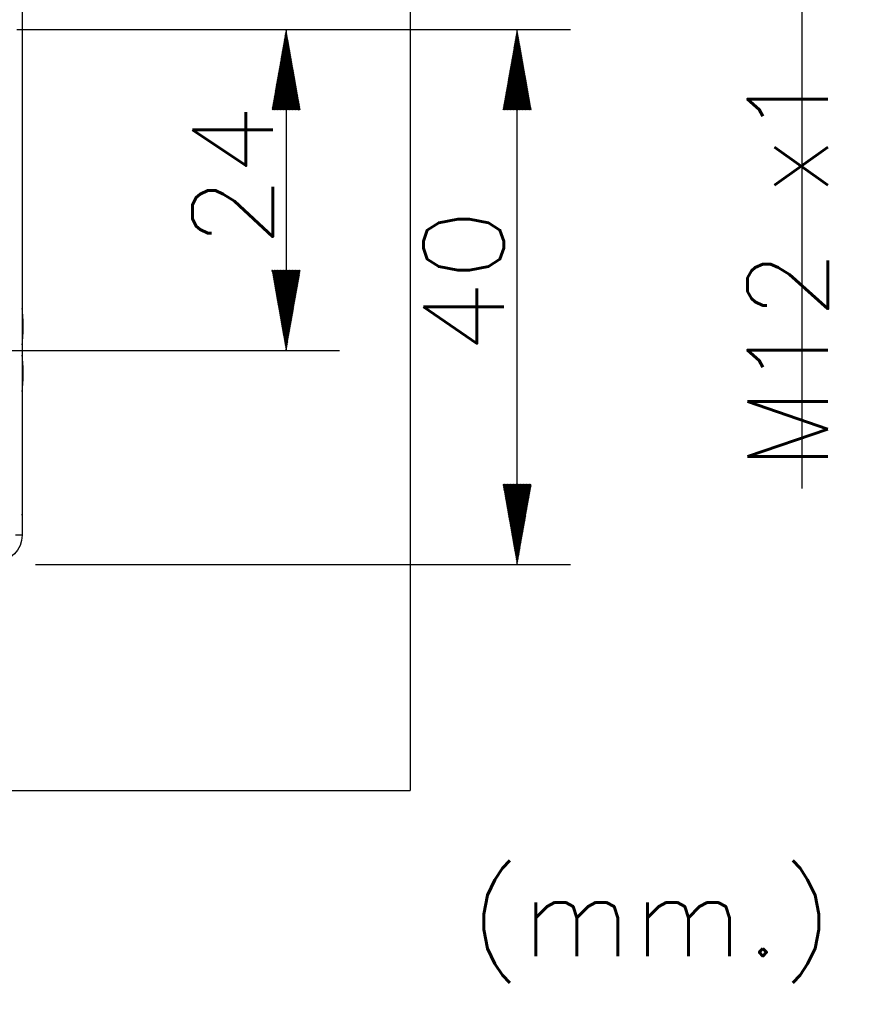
# Model space of a CAD drawing. Header units: millimetres. Extents: x 4 to 205, y 5 to 292.
# Tile 65 of 108: x 125 to 156, y 158 to 195. Entities that reach past the tile are written whole.
import ezdxf

# ---------------------------------------------------------------- set-up
doc = ezdxf.new("R2010")
doc.units = ezdxf.units.MM
doc.layers.add('1', color=7, linetype='CONTINUOUS')
doc.styles.add('DEFAULT', font='simplex.shx')
doc.dimstyles.get("Standard").update_dxf_attribs({"dimtxt": 0.18, "dimasz": 0.18, "dimexe": 0.18, "dimexo": 0.0625, "dimgap": 0.09, "dimtad": 0, "dimtih": 1, "dimtoh": 1, "dimdec": 4, "dimzin": 0, "dimdsep": 46, "dimtxsty": 'Standard', "dimcen": 0.09, "dimadec": 0, "dimazin": 0, "dimtfac": 1, "dimtdec": 4, "dimtofl": 0, "dimtmove": 0, "dimatfit": 3, "dimfxl": 1, "dimtolj": 1, "dimtzin": 0, "dimarcsym": 0})
pattern_1 = [(45, (0, 0), (-0.0141421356, 0.0141421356), [])]
pattern_2 = [(45, (0, 0), (-0.0141421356, 0.0141421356), [])]

# ---------------------------------------------------------------- blocks, each defined once
blk = doc.blocks.new('DimnDraft3D2')
at = {"layer": '1', "color": 27, "linetype": 'CONTINUOUS'}
blk.add_line((153.747626, 204.00989), (153.747626, 177.72021), dxfattribs=at)
at = {"layer": '1', "color": 152, "linetype": 'CONTINUOUS'}
for p, q in [((130.725139, 203.88489), (155.747626, 203.88489)), ((128.82808, 198.484141), (155.747626, 198.484141))]:
    blk.add_line(p, q, dxfattribs=at)
at = {"layer": '1', "color": 27, "linetype": 'CONTINUOUS'}
for points in [[(153.747626, 203.88489), (153.218645, 206.884888), (154.276607, 206.884892), (153.747626, 203.88489)], [(153.747626, 198.484141), (154.276607, 195.484143), (153.218645, 195.484139), (153.747626, 198.484141)]]:
    blk.add_solid(points, dxfattribs=at)
at = {"layer": '1', "color": 87, "linetype": 'CONTINUOUS', "attachment_point": 7, "rotation": 90, "line_spacing_factor": 1.204819, "style": 'DEFAULT'}
for s, insert, char_height in [('\\W01.000;10,8 ', (153.739293, 198.25146), 0.05), ('\\W01.000;M12 x1 ', (154.722626, 178.39521), 3)]:
    blk.add_mtext(s, dxfattribs=dict(at, insert=insert, char_height=char_height))

msp = doc.modelspace()

# ---------------------------------------------------------------- hatches: boundary and pattern name
at = {"layer": '1', "linetype": 'CONTINUOUS'}
h = msp.add_hatch(dxfattribs=at)
h.set_pattern_fill('ANSI31', color=27, scale=0.02, angle=45, style=0, pattern_type=0)
h.set_pattern_definition(pattern_2)
h.paths.add_polyline_path([(134.472, 194.877), (135.001, 191.877), (133.943, 191.877)], flags=0)
h = msp.add_hatch(dxfattribs=at)
h.set_pattern_fill('ANSI31', color=27, scale=0.02, angle=45, style=0, pattern_type=0)
h.set_pattern_definition(pattern_1)
h.paths.add_polyline_path([(143.107, 194.877), (143.636, 191.877), (142.578, 191.877)], flags=0)
h = msp.add_hatch(dxfattribs=at)
h.set_pattern_fill('ANSI31', color=27, scale=0.02, angle=45, style=0, pattern_type=0)
h.set_pattern_definition(pattern_1)
h.paths.add_polyline_path([(134.472, 182.878), (133.943, 185.878), (135.001, 185.878)], flags=0)
h = msp.add_hatch(dxfattribs=at)
h.set_pattern_fill('ANSI31', color=27, scale=0.02, angle=45, style=0, pattern_type=0)
h.set_pattern_definition(pattern_2)
h.paths.add_polyline_path([(143.107, 174.877), (142.578, 177.877), (143.636, 177.877)], flags=0)

# ---------------------------------------------------------------- linework, layer by layer
at = {"layer": '1', "color": 251, "linetype": 'CONTINUOUS'}
for p in [(139.113, 211.327), (77.224, 166.426)]:
    msp.add_line(p, (139.113, 166.426), dxfattribs=at)
at = {"layer": '1', "color": 27, "linetype": 'CONTINUOUS'}
for p, q in [((124.606, 195.977), (124.606, 175.977)), ((134.472, 194.877), (134.472, 182.878)), ((143.107, 174.877), (143.107, 194.877)), ((124.606, 175.977), (124.356, 175.977))]:
    msp.add_line(p, q, dxfattribs=at)
at = {"layer": '1', "color": 152, "linetype": 'CONTINUOUS'}
for p, q in [((124.406, 194.877), (145.107, 194.877)), ((124.406, 194.877), (136.472, 194.877)), ((94.113, 182.878), (136.472, 182.878)), ((125.106, 174.877), (145.107, 174.877))]:
    msp.add_line(p, q, dxfattribs=at)
at = {"layer": '1', "color": 2, "linetype": 'CONTINUOUS'}
for centre, start, end in [((118.645, 183.775), 0.0016, 6.5082), ((118.645, 183.775), 353.4918, 0.0016), ((118.645, 182.025), 0.0016, 6.5082), ((118.645, 182.025), 353.4918, 0.0016)]:
    msp.add_arc(centre, 6, start, end, dxfattribs=at)
at = {"layer": '1', "color": 27, "linetype": 'CONTINUOUS', "extrusion": (0, 0, -1)}
msp.add_arc((-123.606, 175.977), 1, 180, 270, dxfattribs=at)
at = {"layer": '1', "color": 27, "linetype": 'CONTINUOUS', "extrusion": (1.10629e-10, 2.44004e-15, -1)}
msp.add_open_spline([(124.606, 195.014), (124.606, 195.011), (124.606, 195.006), (124.606, 195)], degree=3, dxfattribs=at)
at = {"layer": '1', "color": 27, "linetype": 'CONTINUOUS'}
for points, knots in [([(124.606, 176.718), (124.606, 176.725), (124.606, 176.737), (124.606, 176.752), (124.606, 176.757)], [0, 0, 0, 0, 0.671562, 1, 1, 1, 1]), ([(124.606, 176.72), (124.606, 176.713), (124.606, 176.704), (124.606, 176.697), (124.606, 176.695)], [0, 0, 0, 0, 0.634481, 1, 1, 1, 1])]:
    msp.add_open_spline(points, degree=3, knots=knots, dxfattribs=at)

# ---------------------------------------------------------------- texts
at = {"layer": '1', "color": 87, "linetype": 'CONTINUOUS', "char_height": 3, "attachment_point": 7, "rotation": 90, "line_spacing_factor": 1.204819, "style": 'DEFAULT'}
for s, insert in [('\\W01.036;24 ', (133.972, 186.732)), ('\\W01.064;40 ', (142.607, 182.732))]:
    msp.add_mtext(s, dxfattribs=dict(at, insert=insert))
at = {"layer": '1', "color": 87, "linetype": 'CONTINUOUS', "insert": (141.305, 159.231), "char_height": 3, "attachment_point": 7, "line_spacing_factor": 1.204819, "style": 'DEFAULT'}
msp.add_mtext('\\W01.082;(mm.) ', dxfattribs=at)

# ---------------------------------------------------------------- dimensions: what is measured, and where the dimension line sits
at = {"layer": '1', "color": 27, "linetype": 'CONTINUOUS', "lineweight": -3}
dim = msp.add_linear_dim(base=(153.748, 203.885), p1=(128.828, 198.484), p2=(130.725, 203.885), angle=90, text=' \\C87;M12 x1\\C87;10,8', dimstyle='Standard', override={"dimtxt": 0.05, "dimasz": 3, "dimexe": 2, "dimexo": 2.5, "dimgap": 0.025, "dimtad": 1, "dimtih": 0, "dimtoh": 0, "dimdec": 2, "dimzin": 8, "dimtxsty": 'DEFAULT', "dimsah": 1, "dimclrd": 27, "dimclre": 152, "dimclrt": 87, "dimtm": -0.005, "dimtdec": 2, "dimtofl": 1, "dimtmove": 0}, dxfattribs=at)
dim.commit()
dim.dimension.update_dxf_attribs({"geometry": 'DimnDraft3D2', "text_midpoint": (153.748, 188.077), "dimtype": 160})

doc.saveas('drawing.dxf')
